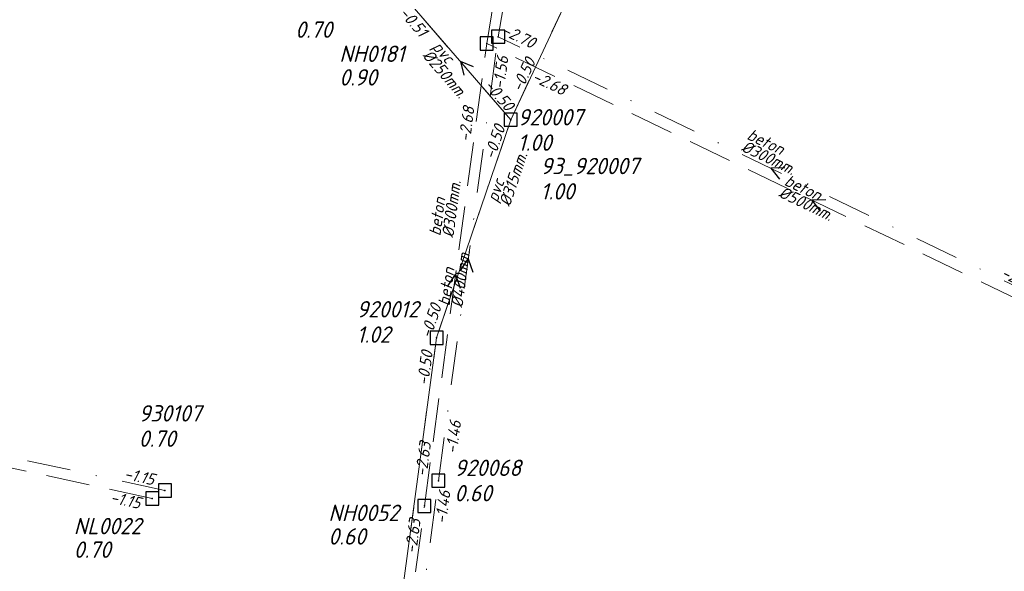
# Model space of a CAD drawing. Header units: metres. Extents: x 152202 to 157341, y 461610 to 468701.
# Tile 221 of 238: x 154334 to 154447, y 468334 to 468397. Entities that reach past the tile are written whole.
import ezdxf
from ezdxf.lldxf.tags import DXFTag

# ---------------------------------------------------------------- set-up
doc = ezdxf.new("R2010")
doc.units = ezdxf.units.M
doc.header["$PDMODE"] = 64
doc.header["$PDSIZE"] = 1.5
doc.linetypes.add('RI-HWA', pattern=[7.4, 5, -2.4])
doc.linetypes.add('RI-VWA', pattern=[11, 5, -3, 0, -3])
doc.layers.get('0').update_dxf_attribs({"linetype": 'CONTINUOUS'})
for name, color, linetype, lineweight in [('B-OI-RI-DRUK-G', 190, 'RI-PERS', 18), ('B-OI-RI-HWA-BOB-T18', 150, 'CONTINUOUS', 18), ('B-OI-RI-HWA-MATERIAAL-T18', 150, 'CONTINUOUS', 18), ('B-OI-RI-HWA-PUTDEKSELHOOGTE-T25', 150, 'CONTINUOUS', 25), ('B-OI-RI-HWA-PUTNUMMER-T25', 150, 'CONTINUOUS', 25), ('B-OI-RI-HWA_DIAMETER-T18', 150, 'CONTINUOUS', 18), ('B-OI-RI-HWA_RIOOLPUT-S', 150, 'CONTINUOUS', 25), ('B-OI-RI-HWA_TRANSPORTLEIDING-G', 150, 'RI-HWA', 18), ('B-OI-RI-STROOMRICHTING-S', 252, 'CONTINUOUS', 25), ('B-OI-RI-VWA-BOB-T18', 34, 'CONTINUOUS', 18), ('B-OI-RI-VWA-DIAMETER-T18', 34, 'CONTINUOUS', 18), ('B-OI-RI-VWA-MATERIAAL-T18', 34, 'CONTINUOUS', 18), ('B-OI-RI-VWA_PUTDEKSELHOOGTE-T25', 34, 'CONTINUOUS', 25), ('B-OI-RI-VWA_PUTNUMMER-T25', 34, 'CONTINUOUS', 25), ('B-OI-RI-VWA_RIOOLPUT-S', 34, 'CONTINUOUS', 25), ('B-OI-RI-VWA_TRANSPORTLEIDING-G', 34, 'RI-VWA', 18)]:
    doc.layers.add(name, color=color, linetype=linetype, lineweight=lineweight)
doc.styles.add('NLCS-ISO-M750-T18_CURSIEF', font='NLCS-ISO.ttf', dxfattribs={"oblique": 15, "height": 1.35})
doc.styles.add('NLCS-ISO-M750-T25_CURSIEF', font='NLCS-ISO.ttf', dxfattribs={"oblique": 15, "height": 1.875})
tags = doc.linetypes.add('RI-PERS', pattern='A,7,-2,["P",Standard,S=1.8,R=0,X=-0.5,Y=-0.9],-2,7,-2,[102,NLCS.SHX,S=1,R=180,X=0,Y=0],-2', length=22).pattern_tags.tags
tags[6] = DXFTag(74, 10)

# ---------------------------------------------------------------- blocks, each defined once
blk = doc.blocks.new('ACMAP_ANN_TEMPLATE_hwa-diam')
at = {"style": 'NLCS-ISO-M750-T18_CURSIEF', "oblique": 15}
blk.add_attdef('hwa-diam', (-3.7, -1.3), '', height=1.35, dxfattribs=at)
blk = doc.blocks.new('ACMAP_ANN_TEMPLATE_hwa-materiaal')
at = {"style": 'NLCS-ISO-M750-T18_CURSIEF', "oblique": 15}
blk.add_attdef('hwa-mat', (-3.7, 0.2), '', height=1.35, dxfattribs=at)
blk = doc.blocks.new('ACMAP_ANN_TEMPLATE_hwa-nap-l')
at = {"style": 'NLCS-ISO-M750-T18_CURSIEF', "oblique": 15}
blk.add_attdef('hwa-nap-l', (3.3, 0.2), '', height=1.35, dxfattribs=at)
blk = doc.blocks.new('ACMAP_ANN_TEMPLATE_hwa-nap-r')
at = {"style": 'NLCS-ISO-M750-T18_CURSIEF', "oblique": 15}
blk.add_attdef('hwa-nap-r', (-5.6, 0.2), '', height=1.35, dxfattribs=at)
blk = doc.blocks.new('ACMAP_ANN_TEMPLATE_vwa-diam')
at = {"style": 'NLCS-ISO-M750-T18_CURSIEF', "oblique": 15}
blk.add_attdef('vwa-diam', (0.3, -1.3), '', height=1.35, dxfattribs=at)
blk = doc.blocks.new('ACMAP_ANN_TEMPLATE_vwa-materiaal')
at = {"style": 'NLCS-ISO-M750-T18_CURSIEF', "oblique": 15}
blk.add_attdef('vwa-mat', (0.3, 0.2), '', height=1.35, dxfattribs=at)
blk = doc.blocks.new('ACMAP_ANN_TEMPLATE_vwa-nap-l')
at = {"style": 'NLCS-ISO-M750-T18_CURSIEF', "oblique": 15}
blk.add_attdef('vwa-nap-l', (3.3, 0.2), '', height=1.35, dxfattribs=at)
blk = doc.blocks.new('ACMAP_ANN_TEMPLATE_vwa-nap-r')
at = {"style": 'NLCS-ISO-M750-T18_CURSIEF', "oblique": 15}
blk.add_attdef('vwa-nap-r', (-5.6, 0.2), '', height=1.35, dxfattribs=at)
blk = doc.blocks.new('ACMAP_ANN_TEMPLATE_hwa-puth')
at = {"color": 0, "linetype": 'ByBlock', "style": 'NLCS-ISO-M750-T25_CURSIEF', "oblique": 15}
blk.add_attdef('hwa-puth', (-9, -6.8), '', height=1.88, dxfattribs=at)
blk = doc.blocks.new('ACMAP_ANN_TEMPLATE_hwa-putnr')
at = {"color": 0, "linetype": 'ByBlock', "style": 'NLCS-ISO-M750-T25_CURSIEF', "oblique": 15}
blk.add_attdef('hwa-putnr', (-9, -4.1), '', height=1.88, dxfattribs=at)
blk = doc.blocks.new('ACMAP_ANN_TEMPLATE_vwa-puth')
at = {"style": 'NLCS-ISO-M750-T25_CURSIEF', "oblique": 15}
blk.add_attdef('vwa-puth', (-3, 5), '', height=1.88, dxfattribs=at)
blk = doc.blocks.new('ACMAP_ANN_TEMPLATE_vwa-putnr')
at = {"style": 'NLCS-ISO-M750-T25_CURSIEF', "oblique": 15}
blk.add_attdef('vaw-putnr', (-3, 7.9), '', height=1.88, dxfattribs=at)

msp = doc.modelspace()

# ---------------------------------------------------------------- linework, layer by layer
at = {"layer": 'B-OI-RI-DRUK-G'}
for p, q in [((154390.63, 468385.53), (154404.76, 468415.67)), ((154390.63, 468385.53), (154379.1, 468398.85)), ((154390.63, 468385.53), (154382.13, 468360.56)), ((154347.7, 468105.16), (154382.13, 468360.56))]:
    msp.add_line(p, q, dxfattribs=at)
at = {"layer": 'B-OI-RI-HWA_RIOOLPUT-S', "transparency": 33554623}
for p in [(154387.88, 468394.26), (154349.56, 468342.16), (154380.74, 468341.31)]:
    msp.add_point(p, dxfattribs=at)
at = {"layer": 'B-OI-RI-HWA_TRANSPORTLEIDING-G', "transparency": 33554623}
for p, q in [((154387.88, 468394.26), (154393.8, 468430)), ((154380.74, 468341.31), (154387.88, 468394.26)), ((154462.36, 468358.38), (154387.88, 468394.26)), ((154349.56, 468342.16), (154296.09, 468353.74)), ((154373.79, 468289.76), (154380.74, 468341.31))]:
    msp.add_line(p, q, dxfattribs=at)
at = {"layer": 'B-OI-RI-STROOMRICHTING-S', "transparency": 33554623}
for points in [[(154386.35, 468391.57), (154384.86, 468392.19), (154385.26, 468390.63)], [(154422.03, 468380.01), (154420.42, 468379.98), (154421.41, 468378.71)], [(154426.73, 468376.34), (154425.12, 468376.32), (154426.1, 468375.05)], [(154384.86, 468368.28), (154385.77, 468369.61), (154386.29, 468368.09)], [(154383.4, 468366.45), (154384.31, 468367.79), (154384.83, 468366.26)]]:
    msp.add_lwpolyline(points, dxfattribs=at)
at = {"layer": 'B-OI-RI-VWA_RIOOLPUT-S', "transparency": 33554623}
for p in [(154389.19, 468395.04), (154390.63, 468385.53), (154390.63, 468385.53), (154382.13, 468360.56), (154382.34, 468344.19), (154351.01, 468343.07)]:
    msp.add_point(p, dxfattribs=at)
at = {"layer": 'B-OI-RI-VWA_TRANSPORTLEIDING-G', "transparency": 33554623}
for p, q in [((154389.19, 468395.04), (154394.92, 468427.8)), ((154390.63, 468385.53), (154404.76, 468415.67)), ((154390.63, 468385.53), (154379.1, 468398.85)), ((154382.34, 468344.19), (154389.19, 468395.04)), ((154451.66, 468364.93), (154389.19, 468395.04)), ((154390.63, 468385.53), (154382.13, 468360.56)), ((154347.7, 468105.16), (154382.13, 468360.56)), ((154351.01, 468343.07), (154297.6, 468354.65)), ((154375.45, 468293.07), (154382.34, 468344.19))]:
    msp.add_line(p, q, dxfattribs=at)

# ---------------------------------------------------------------- block references
at = {"layer": 'B-OI-RI-HWA-BOB-T18', "transparency": 33554623}
ref = msp.add_blockref('ACMAP_ANN_TEMPLATE_hwa-nap-r', (154397.92, 468387.405), dxfattribs=dict(at, rotation=334.2780199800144))
ref.add_attrib('hwa-nap-r', '-2.68', (154392.962, 468390.016), dxfattribs={"layer": '0', "color": 0, "linetype": 'ByBlock', "height": 1.35, "rotation": 334.27802, "style": 'NLCS-ISO-M750-T18_CURSIEF', "oblique": 15})
ref = msp.add_blockref('ACMAP_ANN_TEMPLATE_hwa-nap-r', (154386.905, 468388.452), dxfattribs=dict(at, rotation=82.3203197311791))
ref.add_attrib('hwa-nap-r', '-2.68', (154385.958, 468382.928), dxfattribs={"layer": '0', "color": 0, "linetype": 'ByBlock', "height": 1.35, "rotation": 82.32032, "style": 'NLCS-ISO-M750-T18_CURSIEF', "oblique": 15})
ref = msp.add_blockref('ACMAP_ANN_TEMPLATE_hwa-nap-l', (154380.74, 468341.31), dxfattribs=dict(at, rotation=82.3203197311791))
ref.add_attrib('hwa-nap-l', '-2.63', (154380.983, 468344.607), dxfattribs={"layer": '0', "color": 0, "linetype": 'ByBlock', "height": 1.35, "rotation": 82.32032, "style": 'NLCS-ISO-M750-T18_CURSIEF', "oblique": 15})
ref = msp.add_blockref('ACMAP_ANN_TEMPLATE_hwa-nap-l', (154341.394, 468342.193), dxfattribs=dict(at, rotation=347.7801655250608))
ref.add_attrib('hwa-nap-l', '-1.15', (154344.661, 468341.69), dxfattribs={"layer": '0', "color": 0, "linetype": 'ByBlock', "height": 1.35, "rotation": 347.78017, "style": 'NLCS-ISO-M750-T18_CURSIEF', "oblique": 15})
ref = msp.add_blockref('ACMAP_ANN_TEMPLATE_hwa-nap-r', (154380.74, 468341.31), dxfattribs=dict(at, rotation=82.32164946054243))
ref.add_attrib('hwa-nap-r', '-2.63', (154379.794, 468335.787), dxfattribs={"layer": '0', "color": 0, "linetype": 'ByBlock', "height": 1.35, "rotation": 82.32165, "style": 'NLCS-ISO-M750-T18_CURSIEF', "oblique": 15})
at = {"layer": 'B-OI-RI-HWA-MATERIAAL-T18', "transparency": 33554623}
ref = msp.add_blockref('ACMAP_ANN_TEMPLATE_hwa-materiaal', (154425.12, 468376.32), dxfattribs=dict(at, rotation=334.2780199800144))
ref.add_attrib('hwa-mat', 'beton', (154421.873, 468378.106), dxfattribs={"layer": '0', "color": 0, "linetype": 'ByBlock', "height": 1.35, "rotation": 334.27802, "style": 'NLCS-ISO-M750-T18_CURSIEF', "oblique": 15})
ref = msp.add_blockref('ACMAP_ANN_TEMPLATE_hwa-materiaal', (154384.31, 468367.785), dxfattribs=dict(at, rotation=82.3203197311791))
ref.add_attrib('hwa-mat', 'beton', (154383.617, 468364.145), dxfattribs={"layer": '0', "color": 0, "linetype": 'ByBlock', "height": 1.35, "rotation": 82.32032, "style": 'NLCS-ISO-M750-T18_CURSIEF', "oblique": 15})
at = {"layer": 'B-OI-RI-HWA-PUTDEKSELHOOGTE-T25', "transparency": 33554623}
for p, values in [((154379.995, 468396.242), {'hwa-puth': '0.90'}), ((154378.741, 468343.675), {'hwa-puth': '0.60'}), ((154349.56, 468342.16), {'hwa-puth': '0.70'})]:
    msp.add_blockref('ACMAP_ANN_TEMPLATE_hwa-puth', p, dxfattribs=at).add_auto_attribs(values)
at = {"layer": 'B-OI-RI-HWA-PUTNUMMER-T25', "transparency": 33554623}
for p, values in [((154379.995, 468396.242), {'hwa-putnr': 'NH0181'}), ((154378.741, 468343.675), {'hwa-putnr': 'NH0052'}), ((154349.56, 468342.16), {'hwa-putnr': 'NL0022'})]:
    msp.add_blockref('ACMAP_ANN_TEMPLATE_hwa-putnr', p, dxfattribs=at).add_auto_attribs(values)
at = {"layer": 'B-OI-RI-HWA_DIAMETER-T18', "transparency": 33554623}
ref = msp.add_blockref('ACMAP_ANN_TEMPLATE_hwa-diam', (154425.12, 468376.32), dxfattribs=dict(at, rotation=334.2780199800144))
ref.add_attrib('hwa-diam', '%%c500mm.', (154421.222, 468376.755), dxfattribs={"layer": '0', "color": 0, "linetype": 'ByBlock', "height": 1.35, "rotation": 334.27802, "style": 'NLCS-ISO-M750-T18_CURSIEF', "oblique": 15})
ref = msp.add_blockref('ACMAP_ANN_TEMPLATE_hwa-diam', (154384.31, 468367.785), dxfattribs=dict(at, rotation=82.3203197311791))
ref.add_attrib('hwa-diam', '%%c400mm.', (154385.104, 468363.944), dxfattribs={"layer": '0', "color": 0, "linetype": 'ByBlock', "height": 1.35, "rotation": 82.32032, "style": 'NLCS-ISO-M750-T18_CURSIEF', "oblique": 15})
at = {"layer": 'B-OI-RI-VWA-BOB-T18', "transparency": 33554623}
ref = msp.add_blockref('ACMAP_ANN_TEMPLATE_vwa-nap-r', (154381.292, 468393.349), dxfattribs=dict(at, rotation=310.8799752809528))
ref.add_attrib('vwa-nap-r', '-0.51', (154377.778, 468397.714), dxfattribs={"layer": '0', "color": 0, "linetype": 'ByBlock', "height": 1.35, "rotation": 310.87998, "style": 'NLCS-ISO-M750-T18_CURSIEF', "oblique": 15})
ref = msp.add_blockref('ACMAP_ANN_TEMPLATE_vwa-nap-r', (154394.463, 468392.731), dxfattribs=dict(at, rotation=334.266335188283))
ref.add_attrib('vwa-nap-r', '-2.70', (154389.505, 468395.343), dxfattribs={"layer": '0', "color": 0, "linetype": 'ByBlock', "height": 1.35, "rotation": 334.26634, "style": 'NLCS-ISO-M750-T18_CURSIEF', "oblique": 15})
ref = msp.add_blockref('ACMAP_ANN_TEMPLATE_vwa-nap-r', (154390.821, 468394.504), dxfattribs=dict(at, rotation=82.3278751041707))
ref.add_attrib('vwa-nap-r', '-1.56', (154389.875, 468388.981), dxfattribs={"layer": '0', "color": 0, "linetype": 'ByBlock', "height": 1.35, "rotation": 82.32788, "style": 'NLCS-ISO-M750-T18_CURSIEF', "oblique": 15})
ref = msp.add_blockref('ACMAP_ANN_TEMPLATE_vwa-nap-l', (154390.63, 468385.53), dxfattribs=dict(at, rotation=64.88224292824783))
ref.add_attrib('vwa-nap-l', '-0.50', (154391.85, 468388.603), dxfattribs={"layer": '0', "color": 0, "linetype": 'ByBlock', "height": 1.35, "rotation": 64.88224, "style": 'NLCS-ISO-M750-T18_CURSIEF', "oblique": 15})
ref = msp.add_blockref('ACMAP_ANN_TEMPLATE_vwa-nap-l', (154385.213, 468391.771), dxfattribs=dict(at, rotation=310.8799752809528))
ref.add_attrib('vwa-nap-l', '-0.50', (154387.524, 468389.407), dxfattribs={"layer": '0', "color": 0, "linetype": 'ByBlock', "height": 1.35, "rotation": 310.87998, "style": 'NLCS-ISO-M750-T18_CURSIEF', "oblique": 15})
ref = msp.add_blockref('ACMAP_ANN_TEMPLATE_vwa-nap-l', (154387.885, 468377.701), dxfattribs=dict(at, rotation=71.20098985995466))
ref.add_attrib('vwa-nap-l', '-0.50', (154388.759, 468380.89), dxfattribs={"layer": '0', "color": 0, "linetype": 'ByBlock', "height": 1.35, "rotation": 71.20099, "style": 'NLCS-ISO-M750-T18_CURSIEF', "oblique": 15})
ref = msp.add_blockref('ACMAP_ANN_TEMPLATE_vwa-nap-r', (154451.66, 468364.93), dxfattribs=dict(at, rotation=334.1261181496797))
ref.add_attrib('vwa-nap-r', '-2.59', (154446.709, 468367.554), dxfattribs={"layer": '0', "color": 0, "linetype": 'ByBlock', "height": 1.35, "rotation": 334.12612, "style": 'NLCS-ISO-M750-T18_CURSIEF', "oblique": 15})
ref = msp.add_blockref('ACMAP_ANN_TEMPLATE_vwa-nap-r', (154383.456, 468365.632), dxfattribs=dict(at, rotation=71.20098985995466))
ref.add_attrib('vwa-nap-r', '-0.50', (154381.462, 468360.396), dxfattribs={"layer": '0', "color": 0, "linetype": 'ByBlock', "height": 1.35, "rotation": 71.20099, "style": 'NLCS-ISO-M750-T18_CURSIEF', "oblique": 15})
ref = msp.add_blockref('ACMAP_ANN_TEMPLATE_vwa-nap-r', (154382.13, 468360.56), dxfattribs=dict(at, rotation=82.32234828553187))
ref.add_attrib('vwa-nap-r', '-0.50', (154381.184, 468355.037), dxfattribs={"layer": '0', "color": 0, "linetype": 'ByBlock', "height": 1.35, "rotation": 82.32235, "style": 'NLCS-ISO-M750-T18_CURSIEF', "oblique": 15})
ref = msp.add_blockref('ACMAP_ANN_TEMPLATE_vwa-nap-l', (154384.214, 468343.909), dxfattribs=dict(at, rotation=82.3278751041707))
ref.add_attrib('vwa-nap-l', '-1.46', (154384.456, 468347.206), dxfattribs={"layer": '0', "color": 0, "linetype": 'ByBlock', "height": 1.35, "rotation": 82.32788, "style": 'NLCS-ISO-M750-T18_CURSIEF', "oblique": 15})
ref = msp.add_blockref('ACMAP_ANN_TEMPLATE_vwa-nap-l', (154342.975, 468344.897), dxfattribs=dict(at, rotation=347.7668511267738))
ref.add_attrib('vwa-nap-l', '-1.15', (154346.242, 468344.394), dxfattribs={"layer": '0', "color": 0, "linetype": 'ByBlock', "height": 1.35, "rotation": 347.76685, "style": 'NLCS-ISO-M750-T18_CURSIEF', "oblique": 15})
ref = msp.add_blockref('ACMAP_ANN_TEMPLATE_vwa-nap-r', (154384.184, 468344.716), dxfattribs=dict(at, rotation=82.3238809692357))
ref.add_attrib('vwa-nap-r', '-1.46', (154383.238, 468339.193), dxfattribs={"layer": '0', "color": 0, "linetype": 'ByBlock', "height": 1.35, "rotation": 82.32388, "style": 'NLCS-ISO-M750-T18_CURSIEF', "oblique": 15})
at = {"layer": 'B-OI-RI-VWA-DIAMETER-T18', "transparency": 33554623}
ref = msp.add_blockref('ACMAP_ANN_TEMPLATE_vwa-diam', (154381.217, 468393.922), dxfattribs=dict(at, rotation=310.8799752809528))
ref.add_attrib('vwa-diam', '%%c250mm.', (154380.431, 468392.844), dxfattribs={"layer": '0', "color": 0, "linetype": 'ByBlock', "height": 1.35, "rotation": 310.87998, "style": 'NLCS-ISO-M750-T18_CURSIEF', "oblique": 15})
ref = msp.add_blockref('ACMAP_ANN_TEMPLATE_vwa-diam', (154389.191, 468375.631), dxfattribs=dict(at, rotation=71.20098985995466))
ref.add_attrib('vwa-diam', '%%c315mm.', (154390.519, 468375.496), dxfattribs={"layer": '0', "color": 0, "linetype": 'ByBlock', "height": 1.35, "rotation": 71.20099, "style": 'NLCS-ISO-M750-T18_CURSIEF', "oblique": 15})
ref = msp.add_blockref('ACMAP_ANN_TEMPLATE_vwa-diam', (154417.233, 468383.313), dxfattribs=dict(at, rotation=334.266335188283))
ref.add_attrib('vwa-diam', '%%c300mm.', (154416.938, 468382.011), dxfattribs={"layer": '0', "color": 0, "linetype": 'ByBlock', "height": 1.35, "rotation": 334.26634, "style": 'NLCS-ISO-M750-T18_CURSIEF', "oblique": 15})
ref = msp.add_blockref('ACMAP_ANN_TEMPLATE_vwa-diam', (154382.73, 468371.844), dxfattribs=dict(at, rotation=82.3278751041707))
ref.add_attrib('vwa-diam', '%%c300mm.', (154384.059, 468371.968), dxfattribs={"layer": '0', "color": 0, "linetype": 'ByBlock', "height": 1.35, "rotation": 82.32788, "style": 'NLCS-ISO-M750-T18_CURSIEF', "oblique": 15})
at = {"layer": 'B-OI-RI-VWA-MATERIAAL-T18', "transparency": 33554623}
ref = msp.add_blockref('ACMAP_ANN_TEMPLATE_vwa-materiaal', (154381.217, 468393.922), dxfattribs=dict(at, rotation=310.8799752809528))
ref.add_attrib('vwa-mat', 'pvc', (154381.565, 468393.826), dxfattribs={"layer": '0', "color": 0, "linetype": 'ByBlock', "height": 1.35, "rotation": 310.87998, "style": 'NLCS-ISO-M750-T18_CURSIEF', "oblique": 15})
ref = msp.add_blockref('ACMAP_ANN_TEMPLATE_vwa-materiaal', (154417.233, 468383.313), dxfattribs=dict(at, rotation=334.266335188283))
ref.add_attrib('vwa-mat', 'beton', (154417.59, 468383.363), dxfattribs={"layer": '0', "color": 0, "linetype": 'ByBlock', "height": 1.35, "rotation": 334.26634, "style": 'NLCS-ISO-M750-T18_CURSIEF', "oblique": 15})
ref = msp.add_blockref('ACMAP_ANN_TEMPLATE_vwa-materiaal', (154389.191, 468375.631), dxfattribs=dict(at, rotation=71.20098985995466))
ref.add_attrib('vwa-mat', 'pvc', (154389.099, 468375.979), dxfattribs={"layer": '0', "color": 0, "linetype": 'ByBlock', "height": 1.35, "rotation": 71.20099, "style": 'NLCS-ISO-M750-T18_CURSIEF', "oblique": 15})
ref = msp.add_blockref('ACMAP_ANN_TEMPLATE_vwa-materiaal', (154382.73, 468371.844), dxfattribs=dict(at, rotation=82.3278751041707))
ref.add_attrib('vwa-mat', 'beton', (154382.572, 468372.168), dxfattribs={"layer": '0', "color": 0, "linetype": 'ByBlock', "height": 1.35, "rotation": 82.32788, "style": 'NLCS-ISO-M750-T18_CURSIEF', "oblique": 15})
at = {"layer": 'B-OI-RI-VWA_PUTDEKSELHOOGTE-T25', "transparency": 33554623}
ref = msp.add_blockref('ACMAP_ANN_TEMPLATE_vwa-puth', (154368.945, 468389.906), dxfattribs=at)
ref.add_attrib('vwa-puth', '0.70', (154365.945, 468394.906), dxfattribs={"layer": '0', "color": 0, "linetype": 'ByBlock', "height": 1.875, "style": 'NLCS-ISO-M750-T25_CURSIEF', "oblique": 15})
ref = msp.add_blockref('ACMAP_ANN_TEMPLATE_vwa-puth', (154394.442, 468376.974), dxfattribs=at)
ref.add_attrib('vwa-puth', '1.00', (154391.442, 468381.974), dxfattribs={"layer": '0', "color": 0, "linetype": 'ByBlock', "height": 1.875, "style": 'NLCS-ISO-M750-T25_CURSIEF', "oblique": 15})
ref = msp.add_blockref('ACMAP_ANN_TEMPLATE_vwa-puth', (154397.053, 468371.392), dxfattribs=at)
ref.add_attrib('vwa-puth', '1.00', (154394.053, 468376.392), dxfattribs={"layer": '0', "color": 0, "linetype": 'ByBlock', "height": 1.875, "style": 'NLCS-ISO-M750-T25_CURSIEF', "oblique": 15})
ref = msp.add_blockref('ACMAP_ANN_TEMPLATE_vwa-puth', (154375.974, 468354.989), dxfattribs=at)
ref.add_attrib('vwa-puth', '1.02', (154372.974, 468359.989), dxfattribs={"layer": '0', "color": 0, "linetype": 'ByBlock', "height": 1.875, "style": 'NLCS-ISO-M750-T25_CURSIEF', "oblique": 15})
ref = msp.add_blockref('ACMAP_ANN_TEMPLATE_vwa-puth', (154351.01, 468343.07), dxfattribs=at)
ref.add_attrib('vwa-puth', '0.70', (154348.01, 468348.07), dxfattribs={"layer": '0', "color": 0, "linetype": 'ByBlock', "height": 1.875, "style": 'NLCS-ISO-M750-T25_CURSIEF', "oblique": 15})
ref = msp.add_blockref('ACMAP_ANN_TEMPLATE_vwa-puth', (154387.18, 468336.832), dxfattribs=at)
ref.add_attrib('vwa-puth', '0.60', (154384.18, 468341.832), dxfattribs={"layer": '0', "color": 0, "linetype": 'ByBlock', "height": 1.875, "style": 'NLCS-ISO-M750-T25_CURSIEF', "oblique": 15})
at = {"layer": 'B-OI-RI-VWA_PUTNUMMER-T25', "transparency": 33554623}
ref = msp.add_blockref('ACMAP_ANN_TEMPLATE_vwa-putnr', (154394.442, 468376.974), dxfattribs=at)
ref.add_attrib('vaw-putnr', '920007', (154391.442, 468384.874), dxfattribs={"layer": '0', "color": 0, "linetype": 'ByBlock', "height": 1.875, "style": 'NLCS-ISO-M750-T25_CURSIEF', "oblique": 15})
ref = msp.add_blockref('ACMAP_ANN_TEMPLATE_vwa-putnr', (154397.053, 468371.392), dxfattribs=at)
ref.add_attrib('vaw-putnr', '93_920007', (154394.053, 468379.292), dxfattribs={"layer": '0', "color": 0, "linetype": 'ByBlock', "height": 1.875, "style": 'NLCS-ISO-M750-T25_CURSIEF', "oblique": 15})
ref = msp.add_blockref('ACMAP_ANN_TEMPLATE_vwa-putnr', (154375.974, 468354.989), dxfattribs=at)
ref.add_attrib('vaw-putnr', '920012', (154372.974, 468362.889), dxfattribs={"layer": '0', "color": 0, "linetype": 'ByBlock', "height": 1.875, "style": 'NLCS-ISO-M750-T25_CURSIEF', "oblique": 15})
ref = msp.add_blockref('ACMAP_ANN_TEMPLATE_vwa-putnr', (154351.01, 468343.07), dxfattribs=at)
ref.add_attrib('vaw-putnr', '930107', (154348.01, 468350.97), dxfattribs={"layer": '0', "color": 0, "linetype": 'ByBlock', "height": 1.875, "style": 'NLCS-ISO-M750-T25_CURSIEF', "oblique": 15})
ref = msp.add_blockref('ACMAP_ANN_TEMPLATE_vwa-putnr', (154387.18, 468336.832), dxfattribs=at)
ref.add_attrib('vaw-putnr', '920068', (154384.18, 468344.732), dxfattribs={"layer": '0', "color": 0, "linetype": 'ByBlock', "height": 1.875, "style": 'NLCS-ISO-M750-T25_CURSIEF', "oblique": 15})

doc.saveas('drawing.dxf')
